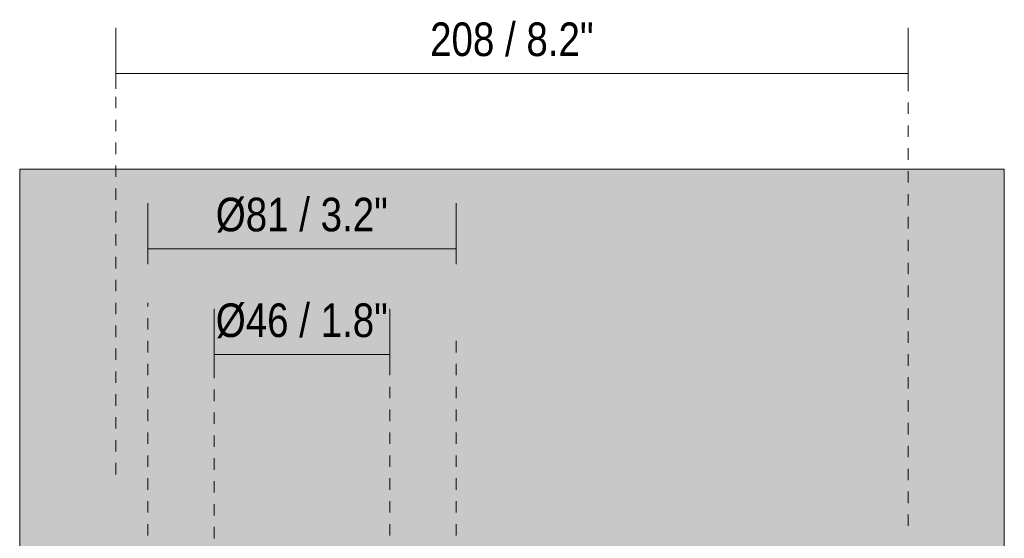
# Model space of a CAD drawing. Header units: millimetres. Extents: x -6708 to -4747, y -1232 to 6729.
# Tile 7 of 11: x -6708 to -6451, y 353 to 489. Entities that reach past the tile are written whole.
import ezdxf

# ---------------------------------------------------------------- set-up
doc = ezdxf.new("R2010")
doc.units = ezdxf.units.MM
doc.linetypes.add('Dash', pattern=[6, 3, -3])
doc.layers.add('A-ANNO-DIMS', color=7, linetype='Continuous', lineweight=9, true_color=0x5b5b5b)
doc.layers.add('A-ANNO-DIMS-4', color=7, linetype='Continuous', lineweight=9)
doc.layers.add('A-DETL-GENF', color=7, linetype='Continuous', lineweight=9)
doc.styles.add('Arial Narrow', font='ARIALN.TTF', dxfattribs={"height": 8.8})
doc.dimstyles.new('FARO_-_2_2mm_Arial_Narrow_mm_Inch_Right', dxfattribs={"dimscale": 304.8, "dimtxt": 9.006193, "dimasz": 0, "dimexe": 0.03937, "dimexo": 0.0625, "dimgap": 0.006562, "dimtad": 1, "dimdec": 0, "dimzin": 0, "dimdsep": 46, "dimtxsty": 'Arial Narrow', "dimblk1": 'NONE', "dimblk2": 'NONE', "dimsah": 1, "dimcen": 0.09, "dimadec": 0, "dimazin": 0, "dimtfac": 1, "dimtdec": 4, "dimtix": 1, "dimtmove": 0, "dimatfit": 3, "dimfxl": 0.013123, "dimfxlon": 1, "dimtvp": 1, "dimtolj": 1, "dimtzin": 0, "dimarcsym": 2})

# ---------------------------------------------------------------- blocks, each defined once
blk = doc.blocks.new('DIMBLOCK1-Alzado_PDF')
at = {"layer": 'A-ANNO-DIMS-4', "color": 251, "true_color": 0x5b5b5b, "transparency": 16777216}
for p, q in [((-6674.9, 425.15), (-6674.9, 441.15)), ((-6594.1, 425.15), (-6594.1, 441.15)), ((-6674.9, 429.15), (-6594.1, 429.15)), ((-6674.9, 429.15), (-6674.9, 425.15)), ((-6594.1, 429.15), (-6594.1, 425.15))]:
    blk.add_line(p, q, dxfattribs=at)
at = {"layer": 'A-ANNO-DIMS-4', "color": 0, "transparency": 16777216, "insert": (-6657.08, 442.53), "char_height": 8.8, "width": 54.2087, "attachment_point": 1, "line_spacing_factor": 0.974696, "style": 'Arial Narrow'}
blk.add_mtext('Ø81 / 3.2"', dxfattribs=at)
blk = doc.blocks.new('_None')
blk = doc.blocks.new('DIMBLOCK2-Alzado_PDF')
at = {"layer": 'A-ANNO-DIMS-4', "color": 251, "true_color": 0x5b5b5b, "transparency": 16777216}
for p, q in [((-6657.48, 401.2), (-6657.48, 413.45)), ((-6611.5, 401.2), (-6611.5, 413.45)), ((-6657.48, 401.45), (-6611.5, 401.45)), ((-6657.48, 401.45), (-6657.48, 397.45)), ((-6611.5, 401.45), (-6611.5, 397.45))]:
    blk.add_line(p, q, dxfattribs=at)
at = {"layer": 'A-ANNO-DIMS-4', "color": 0, "transparency": 16777216, "insert": (-6657.08, 414.82), "char_height": 8.8, "width": 54.2087, "attachment_point": 1, "line_spacing_factor": 0.974696, "style": 'Arial Narrow'}
blk.add_mtext('Ø46 / 1.8"', dxfattribs=at)
blk = doc.blocks.new('DIMBLOCK3-Alzado_PDF')
at = {"layer": 'A-ANNO-DIMS-4', "color": 251, "true_color": 0x5b5b5b, "transparency": 16777216}
for p, q in [((-6683.3, 474.86), (-6683.3, 487.11)), ((-6475.7, 474.86), (-6475.7, 487.11)), ((-6683.3, 475.11), (-6475.7, 475.11)), ((-6683.3, 475.11), (-6683.3, 471.11)), ((-6475.7, 475.11), (-6475.7, 471.11))]:
    blk.add_line(p, q, dxfattribs=at)
at = {"layer": 'A-ANNO-DIMS-4', "color": 0, "transparency": 16777216, "insert": (-6600.94, 488.48), "char_height": 8.8, "width": 51.464, "attachment_point": 1, "line_spacing_factor": 0.974696, "style": 'Arial Narrow'}
blk.add_mtext('208 / 8.2"', dxfattribs=at)

msp = doc.modelspace()

# ---------------------------------------------------------------- hatches: boundary and pattern name
at = {"layer": 'A-DETL-GENF', "true_color": 0xf0f0f0}
h = msp.add_hatch(color=7, dxfattribs=at)
h.paths.add_polyline_path([(-6708.45, 150), (-6450.55, 150), (-6450.55, 450), (-6708.45, 450), (-6708.45, 214.6)])
h.paths.add_polyline_path([(-6484.55, 250), (-6686.5, 250), (-6686.5, 350), (-6474.5, 350), (-6474.5, 250), (-6478.94, 250)])

# ---------------------------------------------------------------- linework, layer by layer
at = {"layer": 'A-ANNO-DIMS', "color": 254, "linetype": 'Dash', "true_color": 0xd2d2d2}
for p, q in [((-6683.3, 370), (-6683.3, 476.5)), ((-6475.7, 356.5), (-6475.7, 476.5)), ((-6674.9, 300), (-6674.9, 415)), ((-6611.5, 300), (-6611.5, 405)), ((-6594.1, 300), (-6594.1, 405)), ((-6657.48, 299.24), (-6657.48, 404.24))]:
    msp.add_line(p, q, dxfattribs=at)
at = {"layer": 'A-ANNO-DIMS'}
for p, q in [((-6708.45, 450), (-6708.45, 317.35)), ((-6450.55, 450), (-6708.45, 450)), ((-6450.55, 150), (-6450.55, 450))]:
    msp.add_line(p, q, dxfattribs=at)

# ---------------------------------------------------------------- dimensions: what is measured, and where the dimension line sits
dim = msp.add_linear_dim(base=(-6475.7, 475.11), p1=(-6683.3, 471.11), p2=(-6475.7, 471.11), dimstyle='FARO_-_2_2mm_Arial_Narrow_mm_Inch_Right', override={"dimpost": '<>', "dimfxl": 207.6}, dxfattribs=at)
dim.commit()
dim.dimension.update_dxf_attribs({"geometry": 'DIMBLOCK3-Alzado_PDF', "text_midpoint": (-6579.5, 482.81)})
for base, p1, p2, override, picture, middle in [((-6594.1, 429.15), (-6674.9, 425.15), (-6594.1, 425.15), {"dimpost": '<>', "dimfxl": 80.8}, 'DIMBLOCK1-Alzado_PDF', (-6634.5, 436.94)), ((-6611.5, 401.45), (-6657.48, 397.45), (-6611.5, 397.45), {"dimpost": '<>', "dimfxl": 45.98107}, 'DIMBLOCK2-Alzado_PDF', (-6634.49, 409.23))]:
    dim = msp.add_linear_dim(base=base, p1=p1, p2=p2, text='Ø<>', dimstyle='FARO_-_2_2mm_Arial_Narrow_mm_Inch_Right', override=override, dxfattribs=at)
    dim.commit()
    dim.dimension.update_dxf_attribs({"geometry": picture, "text_midpoint": middle})

doc.saveas('drawing.dxf')
